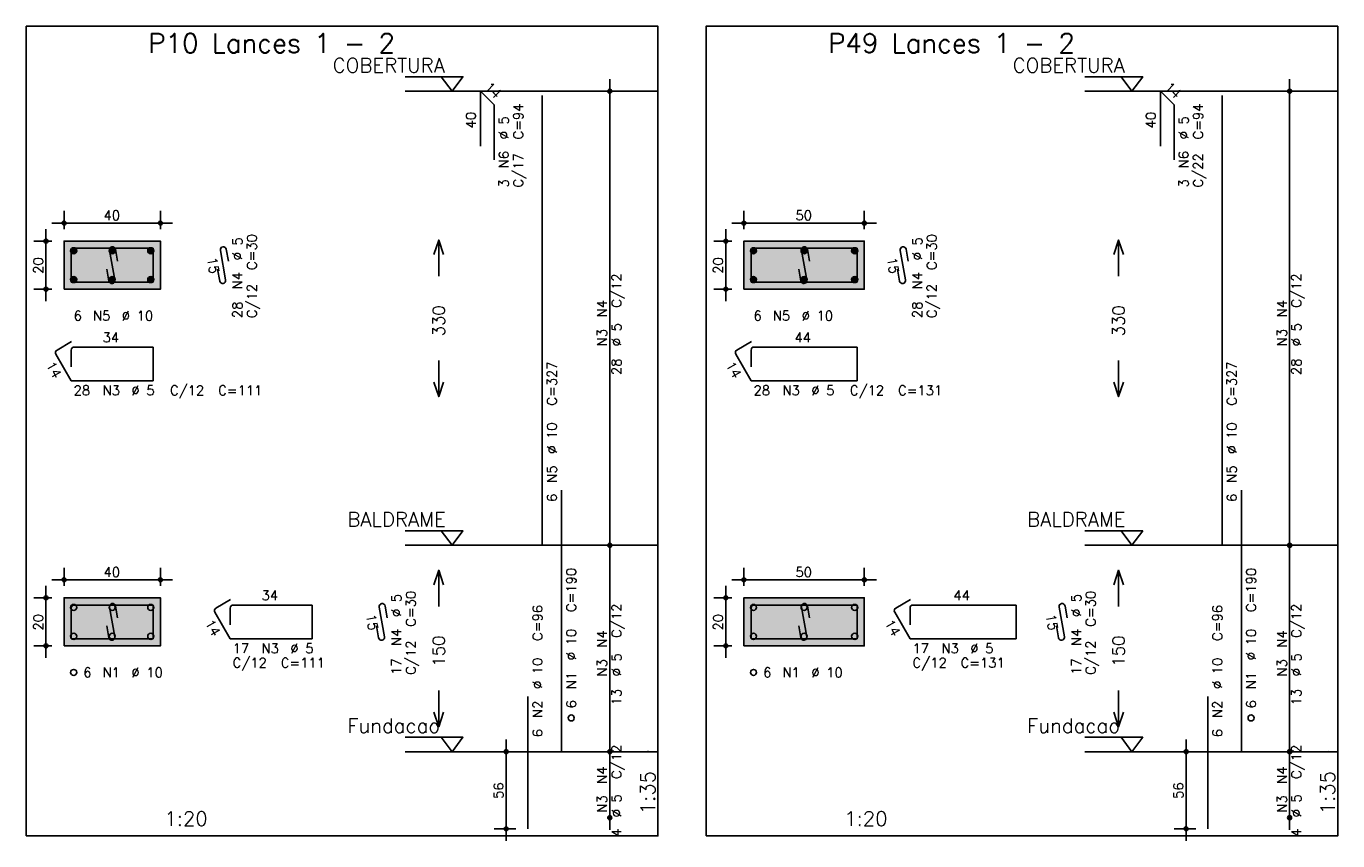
# Model space of a CAD drawing. Extents: x 0 to 84.1, y 0 to 59.4.
# Tile 3 of 7: x 17.1 to 44.3, y 21.4 to 38.3. Entities that reach past the tile are written whole.
import ezdxf

# ---------------------------------------------------------------- set-up
doc = ezdxf.new("R2010")
doc.units = 0
doc.header["$MEASUREMENT"] = 0
doc.linetypes.add('ESTILO_TQS_0002', pattern=[0.4, 0.1, -0.3])
for name, color, linetype in [('1', 1, 'CONTINUOUS'), ('2', 2, 'CONTINUOUS'), ('3', 3, 'CONTINUOUS'), ('4', 4, 'CONTINUOUS'), ('6', 6, 'CONTINUOUS'), ('7', 7, 'CONTINUOUS'), ('9', 9, 'CONTINUOUS')]:
    doc.layers.add(name, color=color, linetype=linetype)
doc.styles.get("Standard").update_dxf_attribs({"font": 'ROMANS.SHX'})

msp = doc.modelspace()

# ---------------------------------------------------------------- linework, layer by layer
at = {"layer": '1', "linetype": 'Continuous'}
for points in [[(17.115, 21.507), (30.23, 21.507), (30.23, 38.321286), (17.115, 38.321286), (17.115, 21.507)], [(31.23, 21.507), (44.345, 21.507), (44.345, 38.321286), (31.23, 38.321286), (31.23, 21.507)], [(24.98, 37.271286), (26.18, 37.271286), (25.955, 36.971286), (25.73, 37.271286)], [(39.095, 37.271286), (40.295, 37.271286), (40.07, 36.971286), (39.845, 37.271286)], [(30.23, 36.971286), (24.98, 36.971286)], [(44.345, 36.971286), (39.095, 36.971286)], [(24.98, 27.842714), (26.18, 27.842714), (25.955, 27.542714), (25.73, 27.842714)], [(39.095, 27.842714), (40.295, 27.842714), (40.07, 27.542714), (39.845, 27.842714)], [(30.23, 27.542714), (24.98, 27.542714)], [(44.345, 27.542714), (39.095, 27.542714)], [(24.98, 23.557), (26.18, 23.557), (25.955, 23.257), (25.73, 23.557)], [(39.095, 23.557), (40.295, 23.557), (40.07, 23.257), (39.845, 23.557)], [(30.23, 23.257), (24.98, 23.257)], [(44.345, 23.257), (39.095, 23.257)]]:
    msp.add_lwpolyline(points, dxfattribs=at)
at = {"layer": '1', "linetype": 'ESTILO_TQS_0002'}
for points in [[(17.9, 32.8595), (19.9, 32.8595), (19.9, 33.8595), (17.9, 33.8595), (17.9, 32.8595)], [(32.015, 32.8595), (34.515, 32.8595), (34.515, 33.8595), (32.015, 33.8595), (32.015, 32.8595)], [(17.9, 25.452357), (19.9, 25.452357), (19.9, 26.452357), (17.9, 26.452357), (17.9, 25.452357)], [(32.015, 25.452357), (34.515, 25.452357), (34.515, 26.452357), (32.015, 26.452357), (32.015, 25.452357)]]:
    msp.add_lwpolyline(points, dxfattribs=at)
at = {"layer": '2', "linetype": 'Continuous'}
for p, q in [((29.23, 27.292714), (29.23, 37.221286)), ((43.345, 27.292714), (43.345, 37.221286)), ((29.23, 36.971286), (29.23, 36.971286)), ((43.345, 36.971286), (43.345, 36.971286)), ((17.9, 34.1095), (17.9, 34.4845)), ((19.9, 34.1095), (19.9, 34.4845)), ((32.015, 34.1095), (32.015, 34.4845)), ((34.515, 34.1095), (34.515, 34.4845)), ((17.525, 32.6095), (17.525, 34.1095)), ((17.65, 34.2345), (20.15, 34.2345)), ((31.64, 32.6095), (31.64, 34.1095)), ((31.765, 34.2345), (34.765, 34.2345)), ((17.65, 33.8595), (17.275, 33.8595)), ((17.9, 33.8595), (17.9, 33.8595)), ((17.9, 33.8595), (17.9, 33.8595)), ((19.9, 33.8595), (19.9, 33.8595)), ((31.765, 33.8595), (31.39, 33.8595)), ((32.015, 33.8595), (32.015, 33.8595)), ((32.015, 33.8595), (32.015, 33.8595)), ((34.515, 33.8595), (34.515, 33.8595)), ((17.65, 32.8595), (17.275, 32.8595)), ((17.9, 32.8595), (17.9, 32.8595)), ((31.765, 32.8595), (31.39, 32.8595)), ((32.015, 32.8595), (32.015, 32.8595)), ((29.23, 23.007), (29.23, 27.792714)), ((43.345, 23.007), (43.345, 27.792714)), ((29.23, 27.542714), (29.23, 27.542714)), ((29.23, 27.542714), (29.23, 27.542714)), ((43.345, 27.542714), (43.345, 27.542714)), ((43.345, 27.542714), (43.345, 27.542714)), ((17.9, 26.702357), (17.9, 27.077357)), ((19.9, 26.702357), (19.9, 27.077357)), ((32.015, 26.702357), (32.015, 27.077357)), ((34.515, 26.702357), (34.515, 27.077357)), ((17.525, 25.202357), (17.525, 26.702357)), ((17.65, 26.827357), (20.15, 26.827357)), ((31.64, 25.202357), (31.64, 26.702357)), ((31.765, 26.827357), (34.765, 26.827357)), ((17.65, 26.452357), (17.275, 26.452357)), ((17.9, 26.452357), (17.9, 26.452357)), ((17.9, 26.452357), (17.9, 26.452357)), ((19.9, 26.452357), (19.9, 26.452357)), ((31.765, 26.452357), (31.39, 26.452357)), ((32.015, 26.452357), (32.015, 26.452357)), ((32.015, 26.452357), (32.015, 26.452357)), ((34.515, 26.452357), (34.515, 26.452357)), ((17.65, 25.452357), (17.275, 25.452357)), ((17.9, 25.452357), (17.9, 25.452357)), ((31.765, 25.452357), (31.39, 25.452357)), ((32.015, 25.452357), (32.015, 25.452357)), ((27.08, 21.407), (27.08, 23.507)), ((29.23, 21.635571), (29.23, 23.507)), ((41.195, 21.407), (41.195, 23.507)), ((43.345, 21.635571), (43.345, 23.507)), ((27.28, 23.257), (26.83, 23.257)), ((27.53, 23.257), (27.53, 23.257)), ((29.23, 23.257), (29.23, 23.257)), ((29.23, 23.257), (29.23, 23.257)), ((41.395, 23.257), (40.945, 23.257)), ((41.645, 23.257), (41.645, 23.257)), ((43.345, 23.257), (43.345, 23.257)), ((43.345, 23.257), (43.345, 23.257)), ((29.23, 21.885571), (29.23, 21.885571)), ((43.345, 21.885571), (43.345, 21.885571)), ((27.28, 21.657), (26.83, 21.657)), ((27.53, 21.657), (27.53, 21.657)), ((41.395, 21.657), (40.945, 21.657)), ((41.645, 21.657), (41.645, 21.657))]:
    msp.add_line(p, q, dxfattribs=at)
for points in [[(17.9, 32.8595), (19.9, 32.8595), (19.9, 33.8595), (17.9, 33.8595), (17.9, 32.8595)], [(25.58, 33.582), (25.68, 33.882), (25.78, 33.582)], [(25.68, 33.132), (25.68, 33.882)], [(32.015, 32.8595), (34.515, 32.8595), (34.515, 33.8595), (32.015, 33.8595), (32.015, 32.8595)], [(39.695, 33.582), (39.795, 33.882), (39.895, 33.582)], [(39.795, 33.132), (39.795, 33.882)], [(25.68, 31.382), (25.68, 30.632)], [(39.795, 31.382), (39.795, 30.632)], [(25.58, 30.932), (25.68, 30.632), (25.78, 30.932)], [(39.695, 30.932), (39.795, 30.632), (39.895, 30.932)], [(25.58, 26.724857), (25.68, 27.024857), (25.78, 26.724857)], [(25.68, 26.274857), (25.68, 27.024857)], [(39.695, 26.724857), (39.795, 27.024857), (39.895, 26.724857)], [(39.795, 26.274857), (39.795, 27.024857)], [(17.9, 25.452357), (19.9, 25.452357), (19.9, 26.452357), (17.9, 26.452357), (17.9, 25.452357)], [(32.015, 25.452357), (34.515, 25.452357), (34.515, 26.452357), (32.015, 26.452357), (32.015, 25.452357)], [(25.68, 24.524857), (25.68, 23.774857)], [(39.795, 24.524857), (39.795, 23.774857)], [(25.58, 24.074857), (25.68, 23.774857), (25.78, 24.074857)], [(39.695, 24.074857), (39.795, 23.774857), (39.895, 24.074857)]]:
    msp.add_lwpolyline(points, dxfattribs=at)
for centre, radius in [((29.23, 36.971286), 0.041625), ((29.23, 36.971286), 0.02075), ((43.345, 36.971286), 0.041625), ((43.345, 36.971286), 0.02075), ((17.9, 34.2345), 0.04), ((17.9, 34.2345), 0.02), ((19.9, 34.2345), 0.04), ((19.9, 34.2345), 0.02), ((32.015, 34.2345), 0.04), ((32.015, 34.2345), 0.02), ((34.515, 34.2345), 0.04), ((34.515, 34.2345), 0.02), ((17.525, 33.8595), 0.04), ((17.525, 33.8595), 0.02), ((31.64, 33.8595), 0.04), ((31.64, 33.8595), 0.02), ((17.525, 32.8595), 0.04), ((17.525, 32.8595), 0.02), ((31.64, 32.8595), 0.04), ((31.64, 32.8595), 0.02), ((29.23, 27.542714), 0.041625), ((29.23, 27.542714), 0.041625), ((29.23, 27.542714), 0.02075), ((29.23, 27.542714), 0.02075), ((43.345, 27.542714), 0.041625), ((43.345, 27.542714), 0.041625), ((43.345, 27.542714), 0.02075), ((43.345, 27.542714), 0.02075), ((17.9, 26.827357), 0.04), ((17.9, 26.827357), 0.02), ((19.9, 26.827357), 0.04), ((19.9, 26.827357), 0.02), ((32.015, 26.827357), 0.04), ((32.015, 26.827357), 0.02), ((34.515, 26.827357), 0.04), ((34.515, 26.827357), 0.02), ((17.525, 26.452357), 0.04), ((17.525, 26.452357), 0.02), ((31.64, 26.452357), 0.04), ((31.64, 26.452357), 0.02), ((17.525, 25.452357), 0.04), ((17.525, 25.452357), 0.02), ((31.64, 25.452357), 0.04), ((31.64, 25.452357), 0.02), ((27.08, 23.257), 0.04), ((27.08, 23.257), 0.02), ((29.23, 23.257), 0.041625), ((29.23, 23.257), 0.041625), ((29.23, 23.257), 0.02075), ((29.23, 23.257), 0.02075), ((41.195, 23.257), 0.04), ((41.195, 23.257), 0.02), ((43.345, 23.257), 0.041625), ((43.345, 23.257), 0.041625), ((43.345, 23.257), 0.02075), ((43.345, 23.257), 0.02075), ((29.23, 21.885571), 0.041625), ((29.23, 21.885571), 0.02075), ((43.345, 21.885571), 0.041625), ((43.345, 21.885571), 0.02075), ((27.08, 21.657), 0.04), ((27.08, 21.657), 0.02), ((41.195, 21.657), 0.04), ((41.195, 21.657), 0.02)]:
    msp.add_circle(centre, radius, dxfattribs=at)
at = {"layer": '3', "linetype": 'Continuous'}
for p, q in [((18.038156, 33.650689), (18.10881, 33.721343)), ((18.038165, 33.668375), (18.091181, 33.721392)), ((18.041831, 33.636687), (18.122838, 33.717693)), ((18.047882, 33.625059), (18.134471, 33.711649)), ((18.055828, 33.615328), (18.144208, 33.703708)), ((18.065562, 33.607384), (18.152159, 33.693982)), ((18.077198, 33.601343), (18.158158, 33.682303)), ((18.091173, 33.59764), (18.161893, 33.66836)), ((18.108878, 33.597667), (18.161897, 33.650687)), ((18.838156, 33.650689), (18.90881, 33.721343)), ((18.838165, 33.668375), (18.891181, 33.721392)), ((18.841831, 33.636687), (18.922838, 33.717693)), ((18.847882, 33.625059), (18.934471, 33.711649)), ((18.855828, 33.615328), (18.944208, 33.703708)), ((18.865562, 33.607384), (18.952159, 33.693982)), ((18.877198, 33.601343), (18.958158, 33.682303)), ((18.891173, 33.59764), (18.961893, 33.66836)), ((18.908878, 33.597667), (18.961897, 33.650687)), ((19.638156, 33.650689), (19.70881, 33.721343)), ((19.638165, 33.668375), (19.691181, 33.721392)), ((19.641831, 33.636687), (19.722838, 33.717693)), ((19.647882, 33.625059), (19.734471, 33.711649)), ((19.655828, 33.615328), (19.744208, 33.703708)), ((19.665562, 33.607384), (19.752159, 33.693982)), ((19.677198, 33.601343), (19.758158, 33.682303)), ((19.691173, 33.59764), (19.761893, 33.66836)), ((19.708878, 33.597667), (19.761897, 33.650687)), ((32.153156, 33.650689), (32.22381, 33.721343)), ((32.153165, 33.668375), (32.206181, 33.721392)), ((32.156831, 33.636687), (32.237838, 33.717693)), ((32.162882, 33.625059), (32.249471, 33.711649)), ((32.170828, 33.615328), (32.259208, 33.703708)), ((32.180562, 33.607384), (32.267159, 33.693982)), ((32.192198, 33.601343), (32.273158, 33.682303)), ((32.206173, 33.59764), (32.276893, 33.66836)), ((32.223878, 33.597667), (32.276897, 33.650687)), ((33.203156, 33.650689), (33.27381, 33.721343)), ((33.203165, 33.668375), (33.256181, 33.721392)), ((33.206831, 33.636687), (33.287838, 33.717693)), ((33.212882, 33.625059), (33.299471, 33.711649)), ((33.220828, 33.615328), (33.309208, 33.703708)), ((33.230562, 33.607384), (33.317159, 33.693982)), ((33.242198, 33.601343), (33.323158, 33.682303)), ((33.256173, 33.59764), (33.326893, 33.66836)), ((33.273878, 33.597667), (33.326897, 33.650687)), ((34.253156, 33.650689), (34.32381, 33.721343)), ((34.253165, 33.668375), (34.306181, 33.721392)), ((34.256831, 33.636687), (34.337838, 33.717693)), ((34.262882, 33.625059), (34.349471, 33.711649)), ((34.270828, 33.615328), (34.359208, 33.703708)), ((34.280562, 33.607384), (34.367159, 33.693982)), ((34.292198, 33.601343), (34.373158, 33.682303)), ((34.306173, 33.59764), (34.376893, 33.66836)), ((34.323878, 33.597667), (34.376897, 33.650687)), ((18.038156, 33.050689), (18.10881, 33.121343)), ((18.038165, 33.068375), (18.091181, 33.121392)), ((18.041831, 33.036687), (18.122838, 33.117693)), ((18.047882, 33.025059), (18.134471, 33.111649)), ((18.055828, 33.015328), (18.144208, 33.103708)), ((18.065562, 33.007384), (18.152159, 33.093982)), ((18.077198, 33.001343), (18.158158, 33.082303)), ((18.091173, 32.99764), (18.161893, 33.06836)), ((18.108878, 32.997667), (18.161897, 33.050687)), ((18.838156, 33.050689), (18.90881, 33.121343)), ((18.838165, 33.068375), (18.891181, 33.121392)), ((18.841831, 33.036687), (18.922838, 33.117693)), ((18.847882, 33.025059), (18.934471, 33.111649)), ((18.855828, 33.015328), (18.944208, 33.103708)), ((18.865562, 33.007384), (18.952159, 33.093982)), ((18.877198, 33.001343), (18.958158, 33.082303)), ((18.891173, 32.99764), (18.961893, 33.06836)), ((18.908878, 32.997667), (18.961897, 33.050687)), ((19.638156, 33.050689), (19.70881, 33.121343)), ((19.638165, 33.068375), (19.691181, 33.121392)), ((19.641831, 33.036687), (19.722838, 33.117693)), ((19.647882, 33.025059), (19.734471, 33.111649)), ((19.655828, 33.015328), (19.744208, 33.103708)), ((19.665562, 33.007384), (19.752159, 33.093982)), ((19.677198, 33.001343), (19.758158, 33.082303)), ((19.691173, 32.99764), (19.761893, 33.06836)), ((19.708878, 32.997667), (19.761897, 33.050687)), ((32.153156, 33.050689), (32.22381, 33.121343)), ((32.153165, 33.068375), (32.206181, 33.121392)), ((32.156831, 33.036687), (32.237838, 33.117693)), ((32.162882, 33.025059), (32.249471, 33.111649)), ((32.170828, 33.015328), (32.259208, 33.103708)), ((32.180562, 33.007384), (32.267159, 33.093982)), ((32.192198, 33.001343), (32.273158, 33.082303)), ((32.206173, 32.99764), (32.276893, 33.06836)), ((32.223878, 32.997667), (32.276897, 33.050687)), ((33.203156, 33.050689), (33.27381, 33.121343)), ((33.203165, 33.068375), (33.256181, 33.121392)), ((33.206831, 33.036687), (33.287838, 33.117693)), ((33.212882, 33.025059), (33.299471, 33.111649)), ((33.220828, 33.015328), (33.309208, 33.103708)), ((33.230562, 33.007384), (33.317159, 33.093982)), ((33.242198, 33.001343), (33.323158, 33.082303)), ((33.256173, 32.99764), (33.326893, 33.06836)), ((33.273878, 32.997667), (33.326897, 33.050687)), ((34.253156, 33.050689), (34.32381, 33.121343)), ((34.253165, 33.068375), (34.306181, 33.121392)), ((34.256831, 33.036687), (34.337838, 33.117693)), ((34.262882, 33.025059), (34.349471, 33.111649)), ((34.270828, 33.015328), (34.359208, 33.103708)), ((34.280562, 33.007384), (34.367159, 33.093982)), ((34.292198, 33.001343), (34.373158, 33.082303)), ((34.306173, 32.99764), (34.376893, 33.06836)), ((34.323878, 32.997667), (34.376897, 33.050687))]:
    msp.add_line(p, q, dxfattribs=at)
for centre in [(18.1, 33.6595), (18.9, 33.6595), (19.7, 33.6595), (32.215, 33.6595), (33.265, 33.6595), (34.315, 33.6595), (18.1, 33.0595), (18.9, 33.0595), (19.7, 33.0595), (32.215, 33.0595), (33.265, 33.0595), (34.315, 33.0595), (18.1, 26.252357), (18.9, 26.252357), (19.7, 26.252357), (32.215, 26.252357), (33.265, 26.252357), (34.315, 26.252357), (18.1, 25.652357), (18.9, 25.652357), (19.7, 25.652357), (32.215, 25.652357), (33.265, 25.652357), (34.315, 25.652357), (18.1, 24.902357), (32.215, 24.902357), (28.43, 23.957), (42.545, 23.957)]:
    msp.add_circle(centre, 0.0625, dxfattribs=at)
at = {"layer": '4', "linetype": 'Continuous'}
for p, q in [((18.05, 33.647), (18.05, 33.0095)), ((18.05, 33.647), (18.05, 33.297)), ((18.4625, 33.7095), (18.1125, 33.7095)), ((19.75, 33.7095), (18.1125, 33.7095)), ((18.845065, 33.667134), (18.954935, 33.051866)), ((19.012067, 33.443001), (18.968119, 33.689107)), ((19.75, 33.0095), (19.75, 33.7095)), ((32.165, 33.647), (32.165, 33.0095)), ((32.165, 33.647), (32.165, 33.297)), ((32.5775, 33.7095), (32.2275, 33.7095)), ((34.365, 33.7095), (32.2275, 33.7095)), ((33.210065, 33.667134), (33.319935, 33.051866)), ((33.377067, 33.443001), (33.333119, 33.689107)), ((34.365, 33.0095), (34.365, 33.7095)), ((18.831881, 33.029893), (18.787933, 33.275999)), ((33.196881, 33.029893), (33.152933, 33.275999)), ((18.05, 33.0095), (19.75, 33.0095)), ((32.165, 33.0095), (34.365, 33.0095)), ((18.05, 26.239857), (18.05, 25.602357)), ((18.05, 26.239857), (18.05, 25.889857)), ((18.4625, 26.302357), (18.1125, 26.302357)), ((19.75, 26.302357), (18.1125, 26.302357)), ((18.845065, 26.259991), (18.954935, 25.644724)), ((19.012067, 26.035858), (18.968119, 26.281965)), ((19.75, 25.602357), (19.75, 26.302357)), ((32.165, 26.239857), (32.165, 25.602357)), ((32.165, 26.239857), (32.165, 25.889857)), ((32.5775, 26.302357), (32.2275, 26.302357)), ((34.365, 26.302357), (32.2275, 26.302357)), ((33.210065, 26.259991), (33.319935, 25.644724)), ((33.377067, 26.035858), (33.333119, 26.281965)), ((34.365, 25.602357), (34.365, 26.302357)), ((18.831881, 25.62275), (18.787933, 25.868857)), ((33.196881, 25.62275), (33.152933, 25.868857)), ((18.05, 25.602357), (19.75, 25.602357)), ((32.165, 25.602357), (34.365, 25.602357))]:
    msp.add_line(p, q, dxfattribs=at)
for centre, start, end in [((18.1125, 33.647), 90, 180), ((18.1125, 33.647), 90, 180), ((18.906592, 33.678121), 10.124672, 190.124672), ((32.2275, 33.647), 90, 180), ((32.2275, 33.647), 90, 180), ((33.271592, 33.678121), 10.124672, 190.124672), ((18.893408, 33.040879), 190.124672, 10.124672), ((33.258408, 33.040879), 190.124672, 10.124672), ((18.1125, 26.239857), 90, 180), ((18.1125, 26.239857), 90, 180), ((18.906592, 26.270978), 10.124672, 190.124672), ((32.2275, 26.239857), 90, 180), ((32.2275, 26.239857), 90, 180), ((33.271592, 26.270978), 10.124672, 190.124672), ((18.893408, 25.633737), 190.124672, 10.124672), ((33.258408, 25.633737), 190.124672, 10.124672)]:
    msp.add_arc(centre, 0.0625, start, end, dxfattribs=at)
at = {"layer": '6', "linetype": 'Continuous'}
for p, q in [((26.54716, 35.828429), (26.54716, 36.971286)), ((26.54716, 36.971286), (26.830003, 36.688443)), ((27.83, 27.542714), (27.83, 36.885571)), ((40.66216, 35.828429), (40.66216, 36.971286)), ((40.66216, 36.971286), (40.945003, 36.688443)), ((41.945, 27.542714), (41.945, 36.885571)), ((26.830003, 36.688443), (26.830003, 35.545586)), ((40.945003, 36.688443), (40.945003, 35.545586)), ((21.145065, 33.667134), (21.254935, 33.051866)), ((21.312067, 33.443001), (21.268119, 33.689107)), ((35.260065, 33.667134), (35.369935, 33.051866)), ((35.427067, 33.443001), (35.383119, 33.689107)), ((21.131881, 33.029893), (21.087933, 33.275999)), ((35.246881, 33.029893), (35.202933, 33.275999)), ((18.057235, 31.771968), (17.754127, 31.596968)), ((18.05, 31.597), (18.05, 31.247)), ((19.75, 31.6595), (18.1125, 31.6595)), ((19.75, 30.9595), (19.75, 31.6595)), ((32.172235, 31.771968), (31.869127, 31.596968)), ((32.165, 31.597), (32.165, 31.247)), ((34.365, 31.6595), (32.2275, 31.6595)), ((34.365, 30.9595), (34.365, 31.6595)), ((17.73125, 31.511591), (18.05, 30.9595)), ((31.84625, 31.511591), (32.165, 30.9595)), ((18.05, 30.9595), (19.75, 30.9595)), ((32.165, 30.9595), (34.365, 30.9595)), ((28.23, 23.257), (28.23, 28.685571)), ((42.345, 23.257), (42.345, 28.685571)), ((21.357235, 26.414825), (21.054127, 26.239825)), ((35.472235, 26.414825), (35.169127, 26.239825)), ((21.03125, 26.154448), (21.35, 25.602357)), ((21.35, 26.239857), (21.35, 25.889857)), ((23.05, 26.302357), (21.4125, 26.302357)), ((23.05, 25.602357), (23.05, 26.302357)), ((24.445065, 26.259991), (24.554935, 25.644724)), ((24.612067, 26.035858), (24.568119, 26.281965)), ((35.14625, 26.154448), (35.465, 25.602357)), ((35.465, 26.239857), (35.465, 25.889857)), ((37.665, 26.302357), (35.5275, 26.302357)), ((37.665, 25.602357), (37.665, 26.302357)), ((38.560065, 26.259991), (38.669935, 25.644724)), ((38.727067, 26.035858), (38.683119, 26.281965)), ((24.431881, 25.62275), (24.387933, 25.868857)), ((38.546881, 25.62275), (38.502933, 25.868857)), ((21.35, 25.602357), (23.05, 25.602357)), ((35.465, 25.602357), (37.665, 25.602357)), ((27.53, 21.657), (27.53, 24.399857)), ((41.645, 21.657), (41.645, 24.399857))]:
    msp.add_line(p, q, dxfattribs=at)
for centre, start, end in [((21.206592, 33.678121), 10.124672, 190.124672), ((35.321592, 33.678121), 10.124672, 190.124672), ((21.193408, 33.040879), 190.124672, 10.124672), ((35.308408, 33.040879), 190.124672, 10.124672), ((17.785377, 31.542841), 120, 210), ((18.1125, 31.597), 90, 180), ((31.900377, 31.542841), 120, 210), ((32.2275, 31.597), 90, 180), ((21.085377, 26.185698), 120, 210), ((21.4125, 26.239857), 90, 180), ((24.506592, 26.270978), 10.124672, 190.124672), ((35.200377, 26.185698), 120, 210), ((35.5275, 26.239857), 90, 180), ((38.621592, 26.270978), 10.124672, 190.124672), ((24.493408, 25.633737), 190.124672, 10.124672), ((38.608408, 25.633737), 190.124672, 10.124672)]:
    msp.add_arc(centre, 0.0625, start, end, dxfattribs=at)
at = {"layer": '9', "linetype": 'Continuous'}
for points in [[(17.9, 32.8595), (19.9, 32.8595), (19.9, 33.8595)], [(17.9, 32.8595), (19.9, 33.8595), (17.9, 33.8595)], [(17.9, 32.8595), (17.9, 33.8595), (17.9, 32.8595)], [(32.015, 32.8595), (34.515, 32.8595), (34.515, 33.8595)], [(32.015, 32.8595), (34.515, 33.8595), (32.015, 33.8595)], [(32.015, 32.8595), (32.015, 33.8595), (32.015, 32.8595)], [(17.9, 25.452357), (19.9, 25.452357), (19.9, 26.452357)], [(17.9, 25.452357), (19.9, 26.452357), (17.9, 26.452357)], [(17.9, 25.452357), (17.9, 26.452357), (17.9, 25.452357)], [(32.015, 25.452357), (34.515, 25.452357), (34.515, 26.452357)], [(32.015, 25.452357), (34.515, 26.452357), (32.015, 26.452357)], [(32.015, 25.452357), (32.015, 26.452357), (32.015, 25.452357)]]:
    msp.add_solid(points, dxfattribs=at)

# ---------------------------------------------------------------- texts
at = {"layer": '1', "linetype": 'Continuous'}
for s, p in [('COBERTURA', (23.48, 37.361286)), ('COBERTURA', (37.595, 37.361286)), ('BALDRAME', (23.78, 27.932714)), ('BALDRAME', (37.895, 27.932714)), ('Fundacao', (23.78, 23.647)), ('Fundacao', (37.895, 23.647))]:
    msp.add_text(s, height=0.3, dxfattribs=at).set_placement(p)
at = {"layer": '2', "linetype": 'Continuous'}
for s, height, rotation, p in [('14', 0.2, 315, (26.617871, 37.041996)), ('14', 0.2, 315, (40.732871, 37.041996)), ('40', 0.2, 90, (26.44716, 36.199857)), ('C=94', 0.2, 90, (27.43, 35.971286)), ('40', 0.2, 90, (40.56216, 36.199857)), ('C=94', 0.2, 90, (41.545, 35.971286)), ('%%c 5', 0.2, 90, (27.13, 35.971286)), ('%%c 5', 0.2, 90, (41.245, 35.971286)), ('N6', 0.2, 90, (27.13, 35.371286)), ('N6', 0.2, 90, (41.245, 35.371286)), ('C/17', 0.2, 90, (27.43, 34.971286)), ('C/22', 0.2, 90, (41.545, 34.971286)), ('3', 0.2, 90, (27.13, 34.971286)), ('3', 0.2, 90, (41.245, 34.971286)), ('%%c 5', 0.2, 90, (21.6, 33.4595)), ('C=30', 0.2, 90, (21.9, 33.2595)), ('%%c 5', 0.2, 90, (35.715, 33.4595)), ('C=30', 0.2, 90, (36.015, 33.2595)), ('15', 0.2, 280.124672, (20.869514, 33.503648)), ('15', 0.2, 280.124672, (34.984514, 33.503648)), ('20', 0.2, 90, (17.465, 33.1795)), ('20', 0.2, 90, (31.58, 33.1795)), ('N4', 0.2, 90, (21.6, 32.8595)), ('C/12', 0.2, 90, (29.47, 32.477)), ('N4', 0.2, 90, (35.715, 32.8595)), ('C/12', 0.2, 90, (43.585, 32.477)), ('C/12', 0.2, 90, (21.9, 32.2595)), ('C/12', 0.2, 90, (36.015, 32.2595)), ('28', 0.2, 90, (21.6, 32.2595)), ('330', 0.25, 90, (25.805, 31.882)), ('N4', 0.2, 90, (29.17, 32.277)), ('28', 0.2, 90, (35.715, 32.2595)), ('330', 0.25, 90, (39.92, 31.882)), ('N4', 0.2, 90, (43.285, 32.277)), ('N3', 0.2, 90, (29.17, 31.677)), ('%%c 5', 0.2, 90, (29.47, 31.677)), ('N3', 0.2, 90, (43.285, 31.677)), ('%%c 5', 0.2, 90, (43.585, 31.677)), ('14', 0.2, 300, (17.515192, 31.285814)), ('28', 0.2, 90, (29.47, 31.077)), ('14', 0.2, 300, (31.630192, 31.285814)), ('28', 0.2, 90, (43.585, 31.077)), ('C=327', 0.2, 90, (28.13, 30.442714)), ('C=327', 0.2, 90, (42.245, 30.442714)), ('%%c 10', 0.2, 90, (28.13, 29.442714)), ('%%c 10', 0.2, 90, (42.245, 29.442714)), ('N5', 0.2, 90, (28.13, 28.842714)), ('N5', 0.2, 90, (42.245, 28.842714)), ('6', 0.2, 90, (28.13, 28.442714)), ('6', 0.2, 90, (42.245, 28.442714)), ('C=190', 0.2, 90, (28.53, 26.157)), ('C=190', 0.2, 90, (42.645, 26.157)), ('%%c 5', 0.2, 90, (24.9, 26.052357)), ('C=30', 0.2, 90, (25.2, 25.852357)), ('%%c 5', 0.2, 90, (39.015, 26.052357)), ('C=30', 0.2, 90, (39.315, 25.852357)), ('C=96', 0.2, 90, (27.83, 25.557)), ('C/12', 0.2, 90, (29.47, 25.619857)), ('C=96', 0.2, 90, (41.945, 25.557)), ('C/12', 0.2, 90, (43.585, 25.619857)), ('20', 0.2, 90, (17.465, 25.772357)), ('14', 0.2, 300, (20.815192, 25.928671)), ('15', 0.2, 280.124672, (24.169514, 26.096505)), ('20', 0.2, 90, (31.58, 25.772357)), ('14', 0.2, 300, (34.930192, 25.928671)), ('15', 0.2, 280.124672, (38.284514, 26.096505)), ('N4', 0.2, 90, (24.9, 25.452357)), ('%%c 10', 0.2, 90, (28.53, 25.157)), ('N4', 0.2, 90, (29.17, 25.419857)), ('N4', 0.2, 90, (39.015, 25.452357)), ('%%c 10', 0.2, 90, (42.645, 25.157)), ('N4', 0.2, 90, (43.285, 25.419857)), ('C/12', 0.2, 90, (25.2, 24.852357)), ('150', 0.25, 90, (25.805, 25.024857)), ('C/12', 0.2, 90, (39.315, 24.852357)), ('150', 0.25, 90, (39.92, 25.024857)), ('17', 0.2, 90, (24.9, 24.852357)), ('%%c 10', 0.2, 90, (27.83, 24.557)), ('N3', 0.2, 90, (29.17, 24.819857)), ('%%c 5', 0.2, 90, (29.47, 24.819857)), ('17', 0.2, 90, (39.015, 24.852357)), ('%%c 10', 0.2, 90, (41.945, 24.557)), ('N3', 0.2, 90, (43.285, 24.819857)), ('%%c 5', 0.2, 90, (43.585, 24.819857)), ('N1', 0.2, 90, (28.53, 24.557)), ('N1', 0.2, 90, (42.645, 24.557)), ('13', 0.2, 90, (29.47, 24.219857)), ('13', 0.2, 90, (43.585, 24.219857)), ('N2', 0.2, 90, (27.83, 23.957)), ('6', 0.2, 90, (28.53, 24.157)), ('N2', 0.2, 90, (41.945, 23.957)), ('6', 0.2, 90, (42.645, 24.157)), ('6', 0.2, 90, (27.83, 23.557)), ('6', 0.2, 90, (41.945, 23.557)), ('C/12', 0.2, 90, (29.47, 22.691286)), ('C/12', 0.2, 90, (43.585, 22.691286)), ('N4', 0.2, 90, (29.17, 22.591286)), ('N4', 0.2, 90, (43.285, 22.591286)), ('1:35', 0.3, 90, (30.17, 21.957)), ('1:35', 0.3, 90, (44.285, 21.957)), ('56', 0.2, 90, (27.02, 22.277)), ('56', 0.2, 90, (41.135, 22.277)), ('N3', 0.2, 90, (29.17, 21.991286)), ('%%c 5', 0.2, 90, (29.47, 21.891286)), ('N3', 0.2, 90, (43.285, 21.991286)), ('%%c 5', 0.2, 90, (43.585, 21.891286)), ('4', 0.2, 90, (29.47, 21.491286)), ('4', 0.2, 90, (43.585, 21.491286))]:
    msp.add_text(s, height=height, rotation=rotation, dxfattribs=at).set_placement(p)
for s, height, p in [('2', 0.01, (30.02, 36.971286)), ('2', 0.01, (44.135, 36.971286)), ('40', 0.2, (18.72, 34.2945)), ('50', 0.2, (33.085, 34.2945)), ('6', 0.2, (18.1, 32.2095)), ('N5', 0.2, (18.5, 32.2095)), ('%%c 10', 0.2, (19.1, 32.2095)), ('6', 0.2, (32.215, 32.2095)), ('N5', 0.2, (32.615, 32.2095)), ('%%c 10', 0.2, (33.215, 32.2095)), ('34', 0.2, (18.7, 31.7595)), ('44', 0.2, (33.065, 31.7595)), ('28', 0.2, (18.1, 30.6595)), ('N3', 0.2, (18.7, 30.6595)), ('%%c 5', 0.2, (19.3, 30.6595)), ('C/12', 0.2, (20.1, 30.6595)), ('C=111', 0.2, (21.1, 30.6595)), ('28', 0.2, (32.215, 30.6595)), ('N3', 0.2, (32.815, 30.6595)), ('%%c 5', 0.2, (33.415, 30.6595)), ('C/12', 0.2, (34.215, 30.6595)), ('C=131', 0.2, (35.215, 30.6595)), ('1', 0.01, (30.02, 27.542714)), ('1', 0.01, (44.135, 27.542714)), ('40', 0.2, (18.72, 26.887357)), ('50', 0.2, (33.085, 26.887357)), ('34', 0.2, (22, 26.402357)), ('44', 0.2, (36.365, 26.402357)), ('17', 0.2, (21.4, 25.302357)), ('N3', 0.2, (22, 25.302357)), ('%%c 5', 0.2, (22.6, 25.302357)), ('17', 0.2, (35.515, 25.302357)), ('N3', 0.2, (36.115, 25.302357)), ('%%c 5', 0.2, (36.715, 25.302357)), ('C/12', 0.2, (21.4, 25.002357)), ('C=111', 0.2, (22.4, 25.002357)), ('C/12', 0.2, (35.515, 25.002357)), ('C=131', 0.2, (36.515, 25.002357)), ('6', 0.2, (18.3, 24.802357)), ('N1', 0.2, (18.7, 24.802357)), ('%%c 10', 0.2, (19.3, 24.802357)), ('6', 0.2, (32.415, 24.802357)), ('N1', 0.2, (32.815, 24.802357)), ('%%c 10', 0.2, (33.415, 24.802357)), ('0', 0.01, (30.02, 23.257)), ('0', 0.01, (44.135, 23.257)), ('1:20', 0.3, (19.9825, 21.717)), ('1:20', 0.3, (34.0975, 21.717))]:
    msp.add_text(s, height=height, dxfattribs=at).set_placement(p)
at = {"layer": '7', "linetype": 'Continuous'}
for s, p in [('P10 Lances 1 - 2', (19.6475, 37.771286)), ('P49 Lances 1 - 2', (33.7625, 37.771286))]:
    msp.add_text(s, height=0.4, dxfattribs=at).set_placement(p)

doc.saveas('drawing.dxf')
